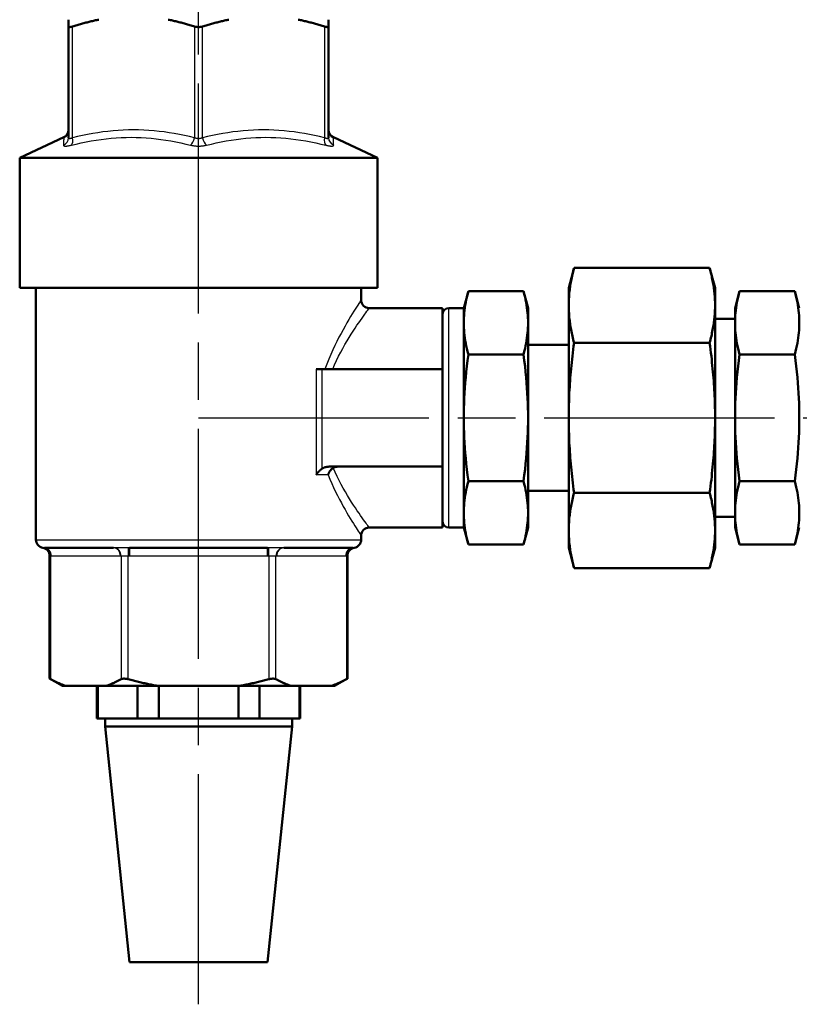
# Model space of a CAD drawing. Header units: millimetres. Extents: x 124 to 897, y 238 to 1239.
# Tile 4 of 10: x 208 to 304, y 845 to 967. Entities that reach past the tile are written whole.
import ezdxf

# ---------------------------------------------------------------- set-up
doc = ezdxf.new("R2010")
doc.units = ezdxf.units.MM
doc.header["$LTSCALE"] = 5
doc.linetypes.add('CHAIN', pattern=[0.3543, 0.2362, -0.0295, 0.0591, -0.0295])
for name, color, linetype, lineweight in [('Mittellinie(DIN)', 4, 'CHAIN', 25), ('Sichtbare Kanten(DIN)', 7, 'Continuous', 50), ('Sichtbare tangentiale Kanten(DIN)', 3, 'Continuous', 25)]:
    doc.layers.add(name, color=color, linetype=linetype, lineweight=lineweight)

msp = doc.modelspace()

# ---------------------------------------------------------------- linework, layer by layer
at = {"layer": 'Mittellinie(DIN)', "linetype": 'CHAIN', "ltscale": 23.990969}
for p, q in [((230.01, 845.36), (230.01, 1024.61)), ((230.02, 917.53), (321.98, 917.53))]:
    msp.add_line(p, q, dxfattribs=at)
at = {"layer": 'Sichtbare Kanten(DIN)'}
for p, q in [((214.01, 965.69), (214.01, 966.53)), ((246.01, 966.53), (246.01, 965.69)), ((214.01, 965.69), (214.01, 951.99)), ((246.01, 951.99), (246.01, 965.69)), ((213.43, 952.06), (208.01, 949.53)), ((246.59, 952.06), (252.01, 949.53)), ((208.01, 949.53), (252.01, 949.53)), ((208.01, 933.53), (208.01, 949.53)), ((252.01, 933.53), (252.01, 949.53)), ((275.55, 933.53), (276.21, 936)), ((276.21, 936), (292.88, 936)), ((293.55, 933.53), (292.88, 936)), ((208.01, 933.53), (252.01, 933.53)), ((210.01, 902.53), (210.01, 933.53)), ((250.01, 932.03), (250.01, 933.53)), ((262.64, 931.03), (263.2, 933.12)), ((263.2, 933.12), (269.99, 933.12)), ((270.55, 931.03), (269.99, 933.12)), ((275.55, 933.53), (275.55, 931.47)), ((293.55, 933.53), (293.55, 931.47)), ((296, 931.03), (296.56, 933.12)), ((303.35, 933.12), (296.56, 933.12)), ((303.91, 931.03), (303.35, 933.12)), ((251.01, 931.03), (260.01, 931.03)), ((260.01, 931.03), (260.01, 923.53)), ((262.64, 931.03), (260.81, 931.03)), ((262.64, 904.03), (262.64, 931.03)), ((270.55, 904.03), (270.55, 931.03)), ((275.55, 931.3), (275.55, 931.47)), ((275.55, 931.3), (275.55, 917.7)), ((293.55, 931.47), (293.55, 931.3)), ((293.55, 931.3), (293.55, 917.7)), ((296, 931.03), (296, 904.03)), ((293.55, 929.72), (296, 929.72)), ((270.55, 926.53), (275.55, 926.53)), ((276.21, 926.77), (292.88, 926.77)), ((263.2, 925.32), (269.99, 925.32)), ((303.35, 925.32), (296.56, 925.32)), ((245.2, 923.53), (244.48, 923.53)), ((245.2, 923.53), (260.01, 923.53)), ((260.01, 911.53), (260.01, 923.53)), ((275.55, 917.35), (275.55, 917.7)), ((275.55, 917.35), (275.55, 903.76)), ((293.55, 917.7), (293.55, 917.35)), ((293.55, 917.35), (293.55, 903.76)), ((246.09, 911.53), (260.01, 911.53)), ((260.01, 911.53), (260.01, 904.03)), ((263.2, 909.73), (269.99, 909.73)), ((303.35, 909.73), (296.56, 909.73)), ((270.55, 908.53), (275.55, 908.53)), ((276.21, 908.29), (292.88, 908.29)), ((293.55, 905.34), (296, 905.34)), ((251.01, 904.03), (260.01, 904.03)), ((262.64, 904.03), (260.81, 904.03)), ((262.64, 904.03), (263.2, 901.94)), ((270.55, 904.03), (269.99, 901.94)), ((296, 904.03), (296.56, 901.94)), ((303.91, 904.03), (303.35, 901.94)), ((250.01, 902.53), (250.01, 903.03)), ((275.55, 903.58), (275.55, 903.76)), ((275.55, 903.58), (275.55, 901.53)), ((293.55, 903.76), (293.55, 903.58)), ((293.55, 903.58), (293.55, 901.53)), ((219.53, 901.53), (211.04, 901.53)), ((238.49, 901.53), (221.52, 901.53)), ((248.97, 901.53), (240.49, 901.53)), ((263.2, 901.94), (269.99, 901.94)), ((275.55, 901.53), (276.21, 899.05)), ((293.55, 901.53), (292.88, 899.05)), ((303.35, 901.94), (296.56, 901.94)), ((211.69, 885.44), (211.69, 900.55)), ((248.33, 885.44), (248.33, 900.55)), ((276.21, 899.05), (292.88, 899.05)), ((213.27, 884.53), (211.69, 885.44)), ((246.75, 884.53), (248.33, 885.44)), ((213.27, 884.53), (213.69, 884.53)), ((218.62, 884.53), (213.69, 884.53)), ((217.51, 884.53), (217.51, 880.53)), ((217.6, 884.53), (217.6, 880.53)), ((218.62, 884.53), (225.08, 884.53)), ((222.5, 880.53), (222.5, 884.53)), ((234.94, 884.53), (225.08, 884.53)), ((225.11, 884.53), (225.11, 880.53)), ((234.91, 880.53), (234.91, 884.53)), ((234.94, 884.53), (241.4, 884.53)), ((237.52, 884.53), (237.52, 880.53)), ((246.33, 884.53), (241.4, 884.53)), ((242.42, 880.53), (242.42, 884.53)), ((242.51, 884.53), (242.51, 880.53)), ((246.33, 884.53), (246.75, 884.53)), ((217.51, 880.53), (217.6, 880.53)), ((217.6, 880.53), (220.05, 880.53)), ((218.51, 879.53), (218.51, 880.53)), ((220.05, 880.53), (222.5, 880.53)), ((222.5, 880.53), (225.11, 880.53)), ((225.11, 880.53), (230.01, 880.53)), ((230.01, 880.53), (234.91, 880.53)), ((234.91, 880.53), (237.52, 880.53)), ((237.52, 880.53), (239.97, 880.53)), ((239.97, 880.53), (242.42, 880.53)), ((241.51, 879.53), (241.51, 880.53)), ((242.42, 880.53), (242.51, 880.53)), ((241.51, 879.53), (218.51, 879.53)), ((221.51, 850.53), (218.51, 879.53)), ((238.51, 850.53), (241.51, 879.53)), ((238.51, 850.53), (221.51, 850.53))]:
    msp.add_line(p, q, dxfattribs=at)
at = {"layer": 'Sichtbare Kanten(DIN)', "flags": 128}
for points in [[(217.74, 966.53), (217.61, 966.5), (217.48, 966.48), (217.35, 966.45), (217.21, 966.42), (217.08, 966.39), (216.95, 966.36), (216.82, 966.33), (216.69, 966.3), (216.56, 966.27), (216.42, 966.24), (216.29, 966.2), (216.16, 966.17), (216.02, 966.13), (215.89, 966.1), (215.75, 966.06), (215.61, 966.02), (215.48, 965.98), (215.34, 965.94), (215.2, 965.9), (215.07, 965.86), (214.93, 965.82), (214.79, 965.78), (214.65, 965.74), (214.51, 965.69)], [(229.51, 965.69), (229.37, 965.74), (229.23, 965.78), (229.09, 965.82), (228.95, 965.86), (228.81, 965.9), (228.67, 965.94), (228.54, 965.98), (228.4, 966.02), (228.27, 966.06), (228.13, 966.1), (228, 966.13), (227.86, 966.17), (227.73, 966.2), (227.59, 966.24), (227.46, 966.27), (227.33, 966.3), (227.2, 966.33), (227.06, 966.36), (226.93, 966.39), (226.8, 966.42), (226.67, 966.45), (226.54, 966.48), (226.41, 966.5), (226.28, 966.53)], [(233.74, 966.53), (233.61, 966.5), (233.48, 966.48), (233.35, 966.45), (233.21, 966.42), (233.08, 966.39), (232.95, 966.36), (232.82, 966.33), (232.69, 966.3), (232.56, 966.27), (232.42, 966.24), (232.29, 966.2), (232.16, 966.17), (232.02, 966.13), (231.89, 966.1), (231.75, 966.06), (231.61, 966.02), (231.48, 965.98), (231.34, 965.94), (231.2, 965.9), (231.07, 965.86), (230.93, 965.82), (230.79, 965.78), (230.65, 965.74), (230.51, 965.69)], [(245.51, 965.69), (245.37, 965.74), (245.23, 965.78), (245.09, 965.82), (244.95, 965.86), (244.81, 965.9), (244.67, 965.94), (244.54, 965.98), (244.4, 966.02), (244.27, 966.06), (244.13, 966.1), (244, 966.13), (243.86, 966.17), (243.73, 966.2), (243.59, 966.24), (243.46, 966.27), (243.33, 966.3), (243.2, 966.33), (243.06, 966.36), (242.93, 966.39), (242.8, 966.42), (242.67, 966.45), (242.54, 966.48), (242.41, 966.5), (242.28, 966.53)], [(214.51, 965.69), (214.47, 965.68), (214.43, 965.67), (214.4, 965.66), (214.37, 965.65), (214.33, 965.64), (214.3, 965.64), (214.27, 965.63), (214.24, 965.63), (214.21, 965.62), (214.19, 965.62), (214.16, 965.62), (214.14, 965.62), (214.12, 965.62), (214.1, 965.62), (214.09, 965.62), (214.07, 965.63), (214.06, 965.63), (214.04, 965.64), (214.03, 965.64), (214.02, 965.65), (214.02, 965.66), (214.01, 965.67), (214.01, 965.68), (214.01, 965.69)], [(230.51, 965.69), (230.47, 965.68), (230.43, 965.67), (230.39, 965.66), (230.35, 965.65), (230.31, 965.64), (230.27, 965.64), (230.22, 965.63), (230.18, 965.63), (230.14, 965.62), (230.09, 965.62), (230.05, 965.62), (230.01, 965.62), (229.97, 965.62), (229.92, 965.62), (229.88, 965.62), (229.84, 965.63), (229.79, 965.63), (229.75, 965.64), (229.71, 965.64), (229.67, 965.65), (229.63, 965.66), (229.59, 965.67), (229.55, 965.68), (229.51, 965.69)], [(246.01, 965.69), (246.01, 965.68), (246, 965.67), (246, 965.66), (245.99, 965.65), (245.98, 965.64), (245.97, 965.64), (245.96, 965.63), (245.95, 965.63), (245.93, 965.62), (245.91, 965.62), (245.89, 965.62), (245.87, 965.62), (245.85, 965.62), (245.83, 965.62), (245.8, 965.62), (245.77, 965.63), (245.75, 965.63), (245.72, 965.64), (245.68, 965.64), (245.65, 965.65), (245.62, 965.66), (245.58, 965.67), (245.55, 965.68), (245.51, 965.69)], [(275.55, 931.47), (275.55, 931.65), (275.55, 931.84), (275.56, 932.02), (275.57, 932.2), (275.58, 932.38), (275.59, 932.56), (275.61, 932.74), (275.62, 932.93), (275.64, 933.11), (275.67, 933.29), (275.69, 933.48), (275.72, 933.66), (275.74, 933.85), (275.77, 934.03), (275.81, 934.22), (275.84, 934.41), (275.88, 934.6), (275.92, 934.8), (275.96, 934.99), (276.01, 935.19), (276.05, 935.39), (276.1, 935.59), (276.15, 935.8), (276.21, 936)], [(292.88, 936), (292.94, 935.8), (292.99, 935.59), (293.04, 935.39), (293.09, 935.19), (293.13, 934.99), (293.17, 934.8), (293.21, 934.6), (293.25, 934.41), (293.28, 934.22), (293.32, 934.03), (293.35, 933.85), (293.38, 933.66), (293.4, 933.48), (293.43, 933.29), (293.45, 933.11), (293.47, 932.93), (293.48, 932.74), (293.5, 932.56), (293.51, 932.38), (293.52, 932.2), (293.53, 932.02), (293.54, 931.84), (293.54, 931.65), (293.55, 931.47)], [(263.2, 925.32), (263.1, 925.69), (263.02, 926.05), (262.94, 926.39), (262.88, 926.73), (262.82, 927.06), (262.77, 927.38), (262.73, 927.69), (262.7, 928), (262.67, 928.31), (262.65, 928.62), (262.64, 928.92), (262.64, 929.22), (262.64, 929.52), (262.65, 929.82), (262.67, 930.13), (262.7, 930.44), (262.73, 930.75), (262.77, 931.06), (262.82, 931.38), (262.88, 931.71), (262.94, 932.05), (263.02, 932.39), (263.1, 932.75), (263.2, 933.12)], [(269.99, 933.12), (270.08, 932.75), (270.17, 932.39), (270.24, 932.05), (270.31, 931.71), (270.36, 931.38), (270.41, 931.06), (270.45, 930.75), (270.49, 930.44), (270.51, 930.13), (270.53, 929.82), (270.54, 929.52), (270.55, 929.22), (270.54, 928.92), (270.53, 928.62), (270.51, 928.31), (270.49, 928), (270.45, 927.69), (270.41, 927.38), (270.36, 927.06), (270.31, 926.73), (270.24, 926.39), (270.17, 926.05), (270.08, 925.69), (269.99, 925.32)], [(296.56, 925.32), (296.47, 925.69), (296.38, 926.05), (296.3, 926.39), (296.24, 926.73), (296.18, 927.06), (296.13, 927.38), (296.09, 927.69), (296.06, 928), (296.03, 928.31), (296.01, 928.62), (296, 928.92), (296, 929.22), (296, 929.52), (296.01, 929.82), (296.03, 930.13), (296.06, 930.44), (296.09, 930.75), (296.13, 931.06), (296.18, 931.38), (296.24, 931.71), (296.3, 932.05), (296.38, 932.39), (296.47, 932.75), (296.56, 933.12)], [(303.35, 933.12), (303.44, 932.75), (303.53, 932.39), (303.6, 932.05), (303.67, 931.71), (303.73, 931.38), (303.78, 931.06), (303.82, 930.75), (303.85, 930.44), (303.88, 930.13), (303.89, 929.82), (303.91, 929.52), (303.91, 929.22), (303.91, 928.92), (303.89, 928.62), (303.88, 928.31), (303.85, 928), (303.82, 927.69), (303.78, 927.38), (303.73, 927.06), (303.67, 926.73), (303.6, 926.39), (303.53, 926.05), (303.44, 925.69), (303.35, 925.32)], [(276.21, 926.77), (276.15, 926.97), (276.1, 927.18), (276.05, 927.38), (276.01, 927.58), (275.96, 927.78), (275.92, 927.97), (275.88, 928.17), (275.84, 928.36), (275.81, 928.55), (275.77, 928.74), (275.74, 928.92), (275.72, 929.11), (275.69, 929.29), (275.67, 929.48), (275.64, 929.66), (275.62, 929.84), (275.61, 930.03), (275.59, 930.21), (275.58, 930.39), (275.57, 930.57), (275.56, 930.75), (275.55, 930.93), (275.55, 931.12), (275.55, 931.3)], [(293.55, 931.3), (293.54, 931.12), (293.54, 930.93), (293.53, 930.75), (293.52, 930.57), (293.51, 930.39), (293.5, 930.21), (293.48, 930.03), (293.47, 929.84), (293.45, 929.66), (293.43, 929.48), (293.4, 929.29), (293.38, 929.11), (293.35, 928.92), (293.32, 928.74), (293.28, 928.55), (293.25, 928.36), (293.21, 928.17), (293.17, 927.97), (293.13, 927.78), (293.09, 927.58), (293.04, 927.38), (292.99, 927.18), (292.94, 926.97), (292.88, 926.77)], [(275.55, 917.7), (275.55, 918.07), (275.55, 918.43), (275.56, 918.79), (275.57, 919.16), (275.58, 919.52), (275.59, 919.88), (275.61, 920.25), (275.62, 920.61), (275.64, 920.98), (275.67, 921.34), (275.69, 921.71), (275.72, 922.08), (275.74, 922.45), (275.77, 922.83), (275.81, 923.2), (275.84, 923.58), (275.88, 923.97), (275.92, 924.35), (275.96, 924.74), (276.01, 925.14), (276.05, 925.54), (276.1, 925.94), (276.15, 926.35), (276.21, 926.77)], [(292.88, 926.77), (292.94, 926.35), (292.99, 925.94), (293.04, 925.54), (293.09, 925.14), (293.13, 924.74), (293.17, 924.35), (293.21, 923.97), (293.25, 923.58), (293.28, 923.2), (293.32, 922.83), (293.35, 922.45), (293.38, 922.08), (293.4, 921.71), (293.43, 921.34), (293.45, 920.98), (293.47, 920.61), (293.48, 920.25), (293.5, 919.88), (293.51, 919.52), (293.52, 919.16), (293.53, 918.79), (293.54, 918.43), (293.54, 918.07), (293.55, 917.7)], [(263.2, 909.73), (263.1, 910.47), (263.02, 911.18), (262.94, 911.87), (262.88, 912.55), (262.82, 913.2), (262.77, 913.85), (262.73, 914.48), (262.7, 915.1), (262.67, 915.71), (262.65, 916.32), (262.64, 916.93), (262.64, 917.53), (262.64, 918.13), (262.65, 918.74), (262.67, 919.35), (262.7, 919.96), (262.73, 920.58), (262.77, 921.21), (262.82, 921.85), (262.88, 922.51), (262.94, 923.18), (263.02, 923.87), (263.1, 924.59), (263.2, 925.32)], [(269.99, 925.32), (270.08, 924.59), (270.17, 923.87), (270.24, 923.18), (270.31, 922.51), (270.36, 921.85), (270.41, 921.21), (270.45, 920.58), (270.49, 919.96), (270.51, 919.35), (270.53, 918.74), (270.54, 918.13), (270.55, 917.53), (270.54, 916.93), (270.53, 916.32), (270.51, 915.71), (270.49, 915.1), (270.45, 914.48), (270.41, 913.85), (270.36, 913.2), (270.31, 912.55), (270.24, 911.87), (270.17, 911.18), (270.08, 910.47), (269.99, 909.73)], [(296.56, 909.73), (296.47, 910.47), (296.38, 911.18), (296.3, 911.87), (296.24, 912.55), (296.18, 913.2), (296.13, 913.85), (296.09, 914.48), (296.06, 915.1), (296.03, 915.71), (296.01, 916.32), (296, 916.93), (296, 917.53), (296, 918.13), (296.01, 918.74), (296.03, 919.35), (296.06, 919.96), (296.09, 920.58), (296.13, 921.21), (296.18, 921.85), (296.24, 922.51), (296.3, 923.18), (296.38, 923.87), (296.47, 924.59), (296.56, 925.32)], [(303.35, 925.32), (303.44, 924.59), (303.53, 923.87), (303.6, 923.18), (303.67, 922.51), (303.73, 921.85), (303.78, 921.21), (303.82, 920.58), (303.85, 919.96), (303.88, 919.35), (303.89, 918.74), (303.91, 918.13), (303.91, 917.53), (303.91, 916.93), (303.89, 916.32), (303.88, 915.71), (303.85, 915.1), (303.82, 914.48), (303.78, 913.85), (303.73, 913.2), (303.67, 912.55), (303.6, 911.87), (303.53, 911.18), (303.44, 910.47), (303.35, 909.73)], [(276.21, 908.29), (276.15, 908.71), (276.1, 909.11), (276.05, 909.52), (276.01, 909.92), (275.96, 910.31), (275.92, 910.7), (275.88, 911.09), (275.84, 911.47), (275.81, 911.85), (275.77, 912.23), (275.74, 912.61), (275.72, 912.98), (275.69, 913.35), (275.67, 913.72), (275.64, 914.08), (275.62, 914.45), (275.61, 914.81), (275.59, 915.17), (275.58, 915.54), (275.57, 915.9), (275.56, 916.26), (275.55, 916.63), (275.55, 916.99), (275.55, 917.35)], [(293.55, 917.35), (293.54, 916.99), (293.54, 916.63), (293.53, 916.26), (293.52, 915.9), (293.51, 915.54), (293.5, 915.17), (293.48, 914.81), (293.47, 914.45), (293.45, 914.08), (293.43, 913.72), (293.4, 913.35), (293.38, 912.98), (293.35, 912.61), (293.32, 912.23), (293.28, 911.85), (293.25, 911.47), (293.21, 911.09), (293.17, 910.7), (293.13, 910.31), (293.09, 909.92), (293.04, 909.52), (292.99, 909.11), (292.94, 908.71), (292.88, 908.29)], [(244.48, 910.53), (244.5, 910.56), (244.52, 910.59), (244.54, 910.63), (244.57, 910.66), (244.59, 910.69), (244.62, 910.72), (244.65, 910.76), (244.67, 910.79), (244.7, 910.82), (244.73, 910.85), (244.76, 910.88), (244.79, 910.92), (244.82, 910.95), (244.85, 910.98), (244.88, 911.01), (244.92, 911.04), (244.95, 911.07), (244.98, 911.1), (245.02, 911.13), (245.05, 911.16), (245.09, 911.18), (245.13, 911.21), (245.16, 911.24), (245.2, 911.26)], [(246.09, 911.53), (246.06, 911.53), (246.02, 911.53), (245.98, 911.52), (245.94, 911.52), (245.9, 911.52), (245.86, 911.51), (245.82, 911.51), (245.78, 911.5), (245.74, 911.49), (245.7, 911.48), (245.66, 911.47), (245.62, 911.46), (245.59, 911.45), (245.55, 911.44), (245.52, 911.43), (245.48, 911.41), (245.45, 911.4), (245.41, 911.38), (245.37, 911.36), (245.34, 911.35), (245.3, 911.33), (245.27, 911.31), (245.23, 911.29), (245.2, 911.26)], [(246.57, 911.37), (246.54, 911.35), (246.5, 911.32), (246.47, 911.3), (246.43, 911.27), (246.4, 911.24), (246.36, 911.21), (246.33, 911.18), (246.3, 911.14), (246.27, 911.11), (246.24, 911.07), (246.21, 911.04), (246.18, 911), (246.15, 910.96), (246.13, 910.93), (246.1, 910.89), (246.08, 910.85), (246.06, 910.81), (246.04, 910.77), (246.02, 910.73), (246, 910.69), (245.98, 910.65), (245.97, 910.61), (245.95, 910.57), (245.94, 910.53)], [(247.18, 911.53), (247.15, 911.53), (247.12, 911.53), (247.09, 911.53), (247.07, 911.52), (247.04, 911.52), (247.01, 911.52), (246.99, 911.52), (246.96, 911.51), (246.93, 911.51), (246.91, 911.5), (246.88, 911.5), (246.86, 911.49), (246.83, 911.48), (246.81, 911.48), (246.78, 911.47), (246.76, 911.46), (246.74, 911.45), (246.71, 911.44), (246.69, 911.43), (246.66, 911.42), (246.64, 911.41), (246.62, 911.4), (246.6, 911.39), (246.57, 911.37)], [(263.2, 901.94), (263.1, 902.31), (263.02, 902.66), (262.94, 903.01), (262.88, 903.35), (262.82, 903.67), (262.77, 904), (262.73, 904.31), (262.7, 904.62), (262.67, 904.93), (262.65, 905.23), (262.64, 905.54), (262.64, 905.84), (262.64, 906.14), (262.65, 906.44), (262.67, 906.75), (262.7, 907.05), (262.73, 907.36), (262.77, 907.68), (262.82, 908), (262.88, 908.33), (262.94, 908.66), (263.02, 909.01), (263.1, 909.37), (263.2, 909.73)], [(269.99, 909.73), (270.08, 909.37), (270.17, 909.01), (270.24, 908.66), (270.31, 908.33), (270.36, 908), (270.41, 907.68), (270.45, 907.36), (270.49, 907.05), (270.51, 906.75), (270.53, 906.44), (270.54, 906.14), (270.55, 905.84), (270.54, 905.54), (270.53, 905.23), (270.51, 904.93), (270.49, 904.62), (270.45, 904.31), (270.41, 904), (270.36, 903.67), (270.31, 903.35), (270.24, 903.01), (270.17, 902.66), (270.08, 902.31), (269.99, 901.94)], [(296.56, 901.94), (296.47, 902.31), (296.38, 902.66), (296.3, 903.01), (296.24, 903.35), (296.18, 903.67), (296.13, 904), (296.09, 904.31), (296.06, 904.62), (296.03, 904.93), (296.01, 905.23), (296, 905.54), (296, 905.84), (296, 906.14), (296.01, 906.44), (296.03, 906.75), (296.06, 907.05), (296.09, 907.36), (296.13, 907.68), (296.18, 908), (296.24, 908.33), (296.3, 908.66), (296.38, 909.01), (296.47, 909.37), (296.56, 909.73)], [(303.35, 909.73), (303.44, 909.37), (303.53, 909.01), (303.6, 908.66), (303.67, 908.33), (303.73, 908), (303.78, 907.68), (303.82, 907.36), (303.85, 907.05), (303.88, 906.75), (303.89, 906.44), (303.91, 906.14), (303.91, 905.84), (303.91, 905.54), (303.89, 905.23), (303.88, 904.93), (303.85, 904.62), (303.82, 904.31), (303.78, 904), (303.73, 903.67), (303.67, 903.35), (303.6, 903.01), (303.53, 902.66), (303.44, 902.31), (303.35, 901.94)], [(275.55, 903.76), (275.55, 903.94), (275.55, 904.12), (275.56, 904.3), (275.57, 904.49), (275.58, 904.67), (275.59, 904.85), (275.61, 905.03), (275.62, 905.21), (275.64, 905.4), (275.67, 905.58), (275.69, 905.76), (275.72, 905.95), (275.74, 906.13), (275.77, 906.32), (275.81, 906.51), (275.84, 906.7), (275.88, 906.89), (275.92, 907.08), (275.96, 907.28), (276.01, 907.48), (276.05, 907.68), (276.1, 907.88), (276.15, 908.08), (276.21, 908.29)], [(292.88, 908.29), (292.94, 908.08), (292.99, 907.88), (293.04, 907.68), (293.09, 907.48), (293.13, 907.28), (293.17, 907.08), (293.21, 906.89), (293.25, 906.7), (293.28, 906.51), (293.32, 906.32), (293.35, 906.13), (293.38, 905.95), (293.4, 905.76), (293.43, 905.58), (293.45, 905.4), (293.47, 905.21), (293.48, 905.03), (293.5, 904.85), (293.51, 904.67), (293.52, 904.49), (293.53, 904.3), (293.54, 904.12), (293.54, 903.94), (293.55, 903.76)], [(276.21, 899.05), (276.15, 899.26), (276.1, 899.47), (276.05, 899.67), (276.01, 899.87), (275.96, 900.06), (275.92, 900.26), (275.88, 900.45), (275.84, 900.64), (275.81, 900.83), (275.77, 901.02), (275.74, 901.21), (275.72, 901.4), (275.69, 901.58), (275.67, 901.77), (275.64, 901.95), (275.62, 902.13), (275.61, 902.31), (275.59, 902.5), (275.58, 902.68), (275.57, 902.86), (275.56, 903.04), (275.55, 903.22), (275.55, 903.4), (275.55, 903.58)], [(293.55, 903.58), (293.54, 903.4), (293.54, 903.22), (293.53, 903.04), (293.52, 902.86), (293.51, 902.68), (293.5, 902.5), (293.48, 902.31), (293.47, 902.13), (293.45, 901.95), (293.43, 901.77), (293.4, 901.58), (293.38, 901.4), (293.35, 901.21), (293.32, 901.02), (293.28, 900.83), (293.25, 900.64), (293.21, 900.45), (293.17, 900.26), (293.13, 900.06), (293.09, 899.87), (293.04, 899.67), (292.99, 899.47), (292.94, 899.26), (292.88, 899.05)], [(211.69, 885.44), (211.69, 885.44), (211.69, 885.44), (211.69, 885.44), (211.69, 885.44), (211.69, 885.44), (211.7, 885.43), (211.7, 885.43), (211.7, 885.43), (211.71, 885.43), (211.71, 885.43), (211.72, 885.42), (211.72, 885.42), (211.73, 885.42), (211.73, 885.41), (211.74, 885.41), (211.75, 885.41), (211.76, 885.4), (211.76, 885.4), (211.77, 885.39), (211.78, 885.39), (211.79, 885.38), (211.8, 885.38), (211.81, 885.37), (211.82, 885.37)], [(211.82, 885.37), (211.9, 885.32), (211.98, 885.28), (212.06, 885.24), (212.14, 885.19), (212.22, 885.15), (212.3, 885.11), (212.38, 885.07), (212.46, 885.04), (212.54, 885), (212.62, 884.96), (212.7, 884.93), (212.77, 884.89), (212.85, 884.86), (212.93, 884.82), (213, 884.79), (213.08, 884.76), (213.16, 884.73), (213.23, 884.7), (213.31, 884.67), (213.38, 884.64), (213.46, 884.61), (213.54, 884.58), (213.61, 884.55), (213.69, 884.53)], [(218.62, 884.53), (218.69, 884.55), (218.77, 884.58), (218.84, 884.61), (218.92, 884.64), (219, 884.67), (219.07, 884.7), (219.15, 884.73), (219.22, 884.76), (219.3, 884.79), (219.38, 884.82), (219.45, 884.86), (219.53, 884.89), (219.61, 884.93), (219.69, 884.96), (219.76, 885), (219.84, 885.04), (219.92, 885.07), (220, 885.11), (220.08, 885.15), (220.16, 885.19), (220.24, 885.24), (220.32, 885.28), (220.4, 885.32), (220.48, 885.37)], [(220.48, 885.37), (220.5, 885.38), (220.53, 885.39), (220.55, 885.4), (220.58, 885.41), (220.61, 885.41), (220.64, 885.42), (220.67, 885.43), (220.71, 885.43), (220.74, 885.43), (220.78, 885.44), (220.81, 885.44), (220.85, 885.44), (220.89, 885.44), (220.92, 885.44), (220.96, 885.43), (221, 885.43), (221.05, 885.43), (221.09, 885.42), (221.13, 885.41), (221.17, 885.41), (221.22, 885.4), (221.26, 885.39), (221.3, 885.38), (221.35, 885.37)], [(221.35, 885.37), (221.51, 885.32), (221.67, 885.28), (221.83, 885.24), (221.99, 885.19), (222.15, 885.15), (222.31, 885.11), (222.47, 885.07), (222.63, 885.04), (222.78, 885), (222.94, 884.96), (223.09, 884.93), (223.25, 884.89), (223.4, 884.86), (223.56, 884.82), (223.71, 884.79), (223.87, 884.76), (224.02, 884.73), (224.17, 884.7), (224.32, 884.67), (224.47, 884.64), (224.62, 884.61), (224.78, 884.58), (224.93, 884.55), (225.08, 884.53)], [(234.94, 884.53), (235.09, 884.55), (235.24, 884.58), (235.39, 884.61), (235.54, 884.64), (235.69, 884.67), (235.85, 884.7), (236, 884.73), (236.15, 884.76), (236.3, 884.79), (236.46, 884.82), (236.61, 884.86), (236.77, 884.89), (236.92, 884.93), (237.08, 884.96), (237.23, 885), (237.39, 885.04), (237.55, 885.07), (237.71, 885.11), (237.86, 885.15), (238.02, 885.19), (238.18, 885.24), (238.34, 885.28), (238.51, 885.32), (238.67, 885.37)], [(238.67, 885.37), (238.71, 885.38), (238.76, 885.39), (238.8, 885.4), (238.84, 885.41), (238.89, 885.41), (238.93, 885.42), (238.97, 885.43), (239.01, 885.43), (239.05, 885.43), (239.09, 885.44), (239.13, 885.44), (239.17, 885.44), (239.21, 885.44), (239.24, 885.44), (239.28, 885.43), (239.31, 885.43), (239.34, 885.43), (239.37, 885.42), (239.41, 885.41), (239.43, 885.41), (239.46, 885.4), (239.49, 885.39), (239.51, 885.38), (239.53, 885.37)], [(239.53, 885.37), (239.62, 885.32), (239.7, 885.28), (239.78, 885.24), (239.86, 885.19), (239.94, 885.15), (240.02, 885.11), (240.09, 885.07), (240.17, 885.04), (240.25, 885), (240.33, 884.96), (240.41, 884.93), (240.49, 884.89), (240.56, 884.86), (240.64, 884.82), (240.72, 884.79), (240.79, 884.76), (240.87, 884.73), (240.95, 884.7), (241.02, 884.67), (241.1, 884.64), (241.17, 884.61), (241.25, 884.58), (241.32, 884.55), (241.4, 884.53)], [(246.33, 884.53), (246.41, 884.55), (246.48, 884.58), (246.56, 884.61), (246.63, 884.64), (246.71, 884.67), (246.78, 884.7), (246.86, 884.73), (246.94, 884.76), (247.01, 884.79), (247.09, 884.82), (247.17, 884.86), (247.24, 884.89), (247.32, 884.93), (247.4, 884.96), (247.48, 885), (247.56, 885.04), (247.63, 885.07), (247.71, 885.11), (247.79, 885.15), (247.87, 885.19), (247.95, 885.24), (248.03, 885.28), (248.11, 885.32), (248.19, 885.37)], [(248.19, 885.37), (248.21, 885.37), (248.22, 885.38), (248.23, 885.38), (248.23, 885.39), (248.24, 885.39), (248.25, 885.4), (248.26, 885.4), (248.27, 885.41), (248.28, 885.41), (248.28, 885.41), (248.29, 885.42), (248.29, 885.42), (248.3, 885.42), (248.3, 885.43), (248.31, 885.43), (248.31, 885.43), (248.32, 885.43), (248.32, 885.43), (248.32, 885.44), (248.32, 885.44), (248.33, 885.44), (248.33, 885.44), (248.33, 885.44), (248.33, 885.44)]]:
    msp.add_lwpolyline(points, dxfattribs=at)
at = {"layer": 'Sichtbare Kanten(DIN)'}
for centre, radius, start, end in [((213.01, 952.96), 1, 295, 0), ((247.01, 952.96), 1, 180, 245), ((251.01, 932.03), 1, 180, 270), ((260.81, 930.22), 0.81, 90, 172), ((251.01, 903.03), 1, 90, 180), ((260.81, 904.84), 0.81, 188, 270), ((211.01, 902.53), 1, 180, 260.7784), ((210.69, 900.55), 1, 0, 80.7784), ((249.33, 900.55), 1, 99.2216, 180), ((249.01, 902.53), 1, 279.2216, 0)]:
    msp.add_arc(centre, radius, start, end, dxfattribs=at)
at = {"layer": 'Sichtbare tangentiale Kanten(DIN)'}
for p, q in [((214.51, 951.99), (214.51, 965.69)), ((229.51, 965.69), (229.51, 951.99)), ((230.51, 951.99), (230.51, 965.69)), ((245.51, 965.69), (245.51, 951.99)), ((260.81, 904.03), (260.81, 931.03)), ((244.48, 923.53), (244.48, 910.53)), ((245.2, 911.26), (245.2, 923.53)), ((245.94, 910.53), (244.48, 910.53)), ((210.01, 902.53), (250.01, 902.53)), ((221.37, 901.53), (221.35, 900.53)), ((221.52, 901.53), (221.52, 900.53)), ((238.49, 900.53), (238.49, 901.53)), ((238.67, 900.53), (238.65, 901.53)), ((211.82, 885.37), (211.82, 900.53)), ((211.91, 900.53), (220.39, 900.53)), ((220.48, 900.53), (220.48, 885.37)), ((221.35, 885.37), (221.35, 900.53)), ((221.52, 900.53), (238.49, 900.53)), ((238.67, 900.53), (238.67, 885.37)), ((239.53, 885.37), (239.53, 900.53)), ((239.62, 900.53), (248.11, 900.53)), ((248.19, 900.53), (248.19, 885.37))]:
    msp.add_line(p, q, dxfattribs=at)
at = {"layer": 'Sichtbare tangentiale Kanten(DIN)', "flags": 128}
for points in [[(229.51, 951.99), (228.89, 952.14), (228.27, 952.28), (227.65, 952.4), (227.03, 952.52), (226.41, 952.62), (225.78, 952.71), (225.15, 952.78), (224.53, 952.85), (223.9, 952.9), (223.27, 952.93), (222.64, 952.96), (222.01, 952.96), (221.38, 952.96), (220.75, 952.93), (220.12, 952.9), (219.49, 952.85), (218.86, 952.78), (218.24, 952.71), (217.61, 952.62), (216.99, 952.51), (216.36, 952.4), (215.74, 952.28), (215.13, 952.14), (214.51, 951.99)], [(245.51, 951.99), (244.89, 952.14), (244.27, 952.28), (243.65, 952.4), (243.03, 952.52), (242.41, 952.62), (241.78, 952.71), (241.15, 952.78), (240.53, 952.85), (239.9, 952.9), (239.27, 952.93), (238.64, 952.96), (238.01, 952.96), (237.38, 952.96), (236.75, 952.93), (236.12, 952.9), (235.49, 952.85), (234.86, 952.78), (234.24, 952.71), (233.61, 952.62), (232.99, 952.51), (232.36, 952.4), (231.74, 952.28), (231.13, 952.14), (230.51, 951.99)], [(213.43, 952.06), (213.43, 952.05), (213.43, 952.05), (213.43, 952.04), (213.43, 952.03), (213.43, 952.01), (213.43, 951.99), (213.43, 951.97), (213.42, 951.94), (213.42, 951.91), (213.42, 951.88), (213.42, 951.84), (213.42, 951.8), (213.42, 951.76), (213.41, 951.71), (213.41, 951.66), (213.41, 951.61), (213.41, 951.55), (213.4, 951.49), (213.4, 951.43), (213.4, 951.37), (213.39, 951.3), (213.39, 951.23), (213.39, 951.16), (213.38, 951.09)], [(214.51, 951.99), (214.47, 951.98), (214.44, 951.96), (214.4, 951.95), (214.37, 951.93), (214.33, 951.92), (214.3, 951.91), (214.27, 951.9), (214.24, 951.89), (214.22, 951.89), (214.19, 951.88), (214.17, 951.88), (214.14, 951.88), (214.12, 951.88), (214.1, 951.88), (214.08, 951.89), (214.07, 951.89), (214.05, 951.9), (214.04, 951.91), (214.03, 951.92), (214.02, 951.93), (214.02, 951.95), (214.01, 951.96), (214.01, 951.98), (214.01, 951.99)], [(214.36, 951.09), (214.97, 951.23), (215.58, 951.37), (216.19, 951.49), (216.8, 951.61), (217.42, 951.71), (218.03, 951.8), (218.65, 951.88), (219.26, 951.94), (219.87, 951.99), (220.49, 952.03), (221.1, 952.05), (221.72, 952.06), (222.33, 952.05), (222.95, 952.03), (223.56, 951.99), (224.17, 951.94), (224.78, 951.88), (225.39, 951.8), (226, 951.71), (226.61, 951.61), (227.22, 951.49), (227.82, 951.37), (228.43, 951.23), (229.03, 951.09)], [(230.51, 951.99), (230.47, 951.98), (230.43, 951.96), (230.39, 951.95), (230.35, 951.93), (230.31, 951.92), (230.27, 951.91), (230.23, 951.9), (230.18, 951.89), (230.14, 951.89), (230.1, 951.88), (230.05, 951.88), (230.01, 951.88), (229.96, 951.88), (229.92, 951.88), (229.88, 951.89), (229.83, 951.89), (229.79, 951.9), (229.75, 951.91), (229.71, 951.92), (229.66, 951.93), (229.62, 951.95), (229.58, 951.96), (229.55, 951.98), (229.51, 951.99)], [(230.99, 951.09), (231.59, 951.23), (232.19, 951.37), (232.8, 951.49), (233.41, 951.61), (234.01, 951.71), (234.62, 951.8), (235.23, 951.88), (235.84, 951.94), (236.46, 951.99), (237.07, 952.03), (237.68, 952.05), (238.3, 952.06), (238.91, 952.05), (239.53, 952.03), (240.14, 951.99), (240.76, 951.94), (241.37, 951.88), (241.98, 951.8), (242.6, 951.71), (243.21, 951.61), (243.82, 951.49), (244.43, 951.37), (245.04, 951.23), (245.65, 951.09)], [(246.01, 951.99), (246.01, 951.98), (246, 951.96), (246, 951.95), (245.99, 951.93), (245.98, 951.92), (245.97, 951.91), (245.96, 951.9), (245.95, 951.89), (245.93, 951.89), (245.91, 951.88), (245.9, 951.88), (245.87, 951.88), (245.85, 951.88), (245.83, 951.88), (245.8, 951.89), (245.77, 951.89), (245.74, 951.9), (245.71, 951.91), (245.68, 951.92), (245.65, 951.93), (245.62, 951.95), (245.58, 951.96), (245.54, 951.98), (245.51, 951.99)], [(246.63, 951.09), (246.63, 951.16), (246.63, 951.23), (246.62, 951.3), (246.62, 951.37), (246.62, 951.43), (246.61, 951.49), (246.61, 951.55), (246.61, 951.61), (246.61, 951.66), (246.6, 951.71), (246.6, 951.76), (246.6, 951.8), (246.6, 951.84), (246.59, 951.88), (246.59, 951.91), (246.59, 951.94), (246.59, 951.97), (246.59, 951.99), (246.59, 952.01), (246.59, 952.03), (246.59, 952.04), (246.59, 952.05), (246.59, 952.06), (246.59, 952.06)], [(213.38, 951.09), (213.39, 951.07), (213.39, 951.05), (213.4, 951.04), (213.41, 951.03), (213.43, 951.01), (213.45, 951), (213.47, 951), (213.5, 950.99), (213.53, 950.98), (213.56, 950.98), (213.6, 950.98), (213.64, 950.98), (213.69, 950.98), (213.73, 950.98), (213.79, 950.98), (213.84, 950.99), (213.9, 951), (213.96, 951), (214.02, 951.01), (214.08, 951.03), (214.15, 951.04), (214.22, 951.05), (214.29, 951.07), (214.36, 951.09)], [(229.03, 951.09), (229.1, 951.07), (229.18, 951.05), (229.26, 951.04), (229.34, 951.03), (229.42, 951.01), (229.5, 951), (229.58, 951), (229.67, 950.99), (229.75, 950.98), (229.84, 950.98), (229.92, 950.98), (230.01, 950.98), (230.09, 950.98), (230.18, 950.98), (230.26, 950.98), (230.35, 950.99), (230.43, 951), (230.52, 951), (230.6, 951.01), (230.68, 951.03), (230.76, 951.04), (230.84, 951.05), (230.91, 951.07), (230.99, 951.09)], [(245.65, 951.09), (245.73, 951.07), (245.8, 951.05), (245.87, 951.04), (245.93, 951.03), (246, 951.01), (246.06, 951), (246.12, 951), (246.18, 950.99), (246.23, 950.98), (246.28, 950.98), (246.33, 950.98), (246.37, 950.98), (246.42, 950.98), (246.45, 950.98), (246.49, 950.98), (246.52, 950.99), (246.55, 951), (246.57, 951), (246.59, 951.01), (246.61, 951.03), (246.62, 951.04), (246.63, 951.05), (246.63, 951.07), (246.63, 951.09)], [(250.01, 932.03), (250, 932.01), (249.96, 931.96), (249.9, 931.87), (249.82, 931.74), (249.72, 931.59), (249.59, 931.4), (249.45, 931.17), (249.29, 930.92), (249.11, 930.64), (248.92, 930.33), (248.71, 929.99), (248.49, 929.62), (248.27, 929.23), (248.03, 928.82), (247.78, 928.38), (247.54, 927.92), (247.28, 927.44), (247.03, 926.94), (246.77, 926.42), (246.52, 925.88), (246.27, 925.32), (246.02, 924.74), (245.79, 924.14), (245.56, 923.53)], [(246.51, 923.53), (246.75, 924.07), (246.99, 924.6), (247.24, 925.11), (247.5, 925.6), (247.76, 926.08), (248.02, 926.54), (248.28, 926.99), (248.54, 927.41), (248.79, 927.82), (249.03, 928.21), (249.27, 928.57), (249.5, 928.92), (249.72, 929.24), (249.92, 929.53), (250.12, 929.81), (250.29, 930.06), (250.45, 930.28), (250.6, 930.47), (250.72, 930.64), (250.82, 930.78), (250.9, 930.89), (250.96, 930.97), (251, 931.01), (251.01, 931.03)], [(251.01, 904.03), (251, 904.04), (250.96, 904.09), (250.91, 904.17), (250.83, 904.27), (250.73, 904.41), (250.61, 904.57), (250.47, 904.77), (250.31, 904.99), (250.14, 905.23), (249.95, 905.5), (249.75, 905.79), (249.54, 906.1), (249.31, 906.44), (249.08, 906.8), (248.83, 907.17), (248.58, 907.57), (248.33, 907.98), (248.07, 908.41), (247.81, 908.86), (247.56, 909.33), (247.3, 909.82), (247.05, 910.32), (246.81, 910.84), (246.57, 911.37)], [(245.94, 910.53), (246.16, 909.98), (246.39, 909.45), (246.63, 908.94), (246.86, 908.44), (247.1, 907.96), (247.34, 907.5), (247.58, 907.06), (247.81, 906.64), (248.04, 906.23), (248.26, 905.85), (248.47, 905.48), (248.68, 905.14), (248.87, 904.82), (249.05, 904.52), (249.22, 904.25), (249.38, 904), (249.52, 903.78), (249.65, 903.58), (249.76, 903.42), (249.85, 903.28), (249.92, 903.17), (249.97, 903.09), (250, 903.04), (250.01, 903.03)], [(211, 901.53), (210.98, 901.53), (210.97, 901.53), (210.96, 901.53), (210.95, 901.53), (210.94, 901.53), (210.93, 901.53), (210.92, 901.53), (210.91, 901.53), (210.91, 901.53), (210.9, 901.54), (210.89, 901.54), (210.89, 901.54), (210.88, 901.54), (210.87, 901.54), (210.87, 901.54), (210.86, 901.54), (210.86, 901.54), (210.86, 901.54), (210.85, 901.54), (210.85, 901.54), (210.85, 901.54), (210.85, 901.54), (210.85, 901.54), (210.85, 901.54)], [(211.04, 901.53), (211.04, 901.53), (211.04, 901.53), (211.04, 901.53), (211.04, 901.53), (211.03, 901.53), (211.03, 901.53), (211.03, 901.53), (211.03, 901.53), (211.03, 901.53), (211.02, 901.53), (211.02, 901.53), (211.02, 901.53), (211.02, 901.53), (211.02, 901.53), (211.01, 901.53), (211.01, 901.53), (211.01, 901.53), (211.01, 901.53), (211.01, 901.53), (211, 901.53), (211, 901.53), (211, 901.53), (211, 901.53), (211, 901.53)], [(219.64, 901.53), (219.63, 901.53), (219.63, 901.53), (219.62, 901.53), (219.62, 901.53), (219.61, 901.53), (219.61, 901.53), (219.61, 901.53), (219.6, 901.53), (219.6, 901.53), (219.59, 901.53), (219.59, 901.53), (219.58, 901.53), (219.58, 901.53), (219.57, 901.53), (219.57, 901.53), (219.56, 901.53), (219.56, 901.53), (219.56, 901.53), (219.55, 901.53), (219.55, 901.53), (219.54, 901.53), (219.54, 901.53), (219.53, 901.53), (219.53, 901.53)], [(221.37, 901.53), (221.29, 901.53), (221.21, 901.53), (221.13, 901.53), (221.05, 901.53), (220.97, 901.54), (220.89, 901.54), (220.81, 901.54), (220.73, 901.54), (220.66, 901.54), (220.58, 901.54), (220.5, 901.54), (220.43, 901.54), (220.35, 901.54), (220.28, 901.54), (220.21, 901.54), (220.14, 901.54), (220.07, 901.54), (220, 901.54), (219.94, 901.54), (219.87, 901.53), (219.81, 901.53), (219.75, 901.53), (219.69, 901.53), (219.64, 901.53)], [(221.52, 901.53), (221.52, 901.53), (221.51, 901.53), (221.5, 901.53), (221.5, 901.53), (221.49, 901.53), (221.48, 901.53), (221.48, 901.53), (221.47, 901.53), (221.46, 901.53), (221.46, 901.53), (221.45, 901.53), (221.44, 901.53), (221.44, 901.53), (221.43, 901.53), (221.42, 901.53), (221.42, 901.53), (221.41, 901.53), (221.41, 901.53), (221.4, 901.53), (221.39, 901.53), (221.39, 901.53), (221.38, 901.53), (221.37, 901.53), (221.37, 901.53)], [(238.65, 901.53), (238.64, 901.53), (238.64, 901.53), (238.63, 901.53), (238.62, 901.53), (238.62, 901.53), (238.61, 901.53), (238.6, 901.53), (238.6, 901.53), (238.59, 901.53), (238.59, 901.53), (238.58, 901.53), (238.57, 901.53), (238.57, 901.53), (238.56, 901.53), (238.55, 901.53), (238.55, 901.53), (238.54, 901.53), (238.53, 901.53), (238.53, 901.53), (238.52, 901.53), (238.51, 901.53), (238.51, 901.53), (238.5, 901.53), (238.49, 901.53)], [(240.38, 901.53), (240.32, 901.53), (240.27, 901.53), (240.21, 901.53), (240.14, 901.53), (240.08, 901.54), (240.01, 901.54), (239.95, 901.54), (239.88, 901.54), (239.81, 901.54), (239.74, 901.54), (239.66, 901.54), (239.59, 901.54), (239.51, 901.54), (239.44, 901.54), (239.36, 901.54), (239.28, 901.54), (239.2, 901.54), (239.12, 901.54), (239.04, 901.54), (238.97, 901.53), (238.89, 901.53), (238.81, 901.53), (238.73, 901.53), (238.65, 901.53)], [(240.49, 901.53), (240.48, 901.53), (240.48, 901.53), (240.47, 901.53), (240.47, 901.53), (240.47, 901.53), (240.46, 901.53), (240.46, 901.53), (240.45, 901.53), (240.45, 901.53), (240.44, 901.53), (240.44, 901.53), (240.43, 901.53), (240.43, 901.53), (240.42, 901.53), (240.42, 901.53), (240.42, 901.53), (240.41, 901.53), (240.41, 901.53), (240.4, 901.53), (240.4, 901.53), (240.39, 901.53), (240.39, 901.53), (240.38, 901.53), (240.38, 901.53)], [(249.02, 901.53), (249.02, 901.53), (249.02, 901.53), (249.02, 901.53), (249.01, 901.53), (249.01, 901.53), (249.01, 901.53), (249.01, 901.53), (249.01, 901.53), (249, 901.53), (249, 901.53), (249, 901.53), (249, 901.53), (249, 901.53), (248.99, 901.53), (248.99, 901.53), (248.99, 901.53), (248.99, 901.53), (248.99, 901.53), (248.98, 901.53), (248.98, 901.53), (248.98, 901.53), (248.98, 901.53), (248.98, 901.53), (248.97, 901.53)], [(249.17, 901.54), (249.17, 901.54), (249.17, 901.54), (249.17, 901.54), (249.16, 901.54), (249.16, 901.54), (249.16, 901.54), (249.16, 901.54), (249.15, 901.54), (249.15, 901.54), (249.14, 901.54), (249.14, 901.54), (249.13, 901.54), (249.12, 901.54), (249.12, 901.54), (249.11, 901.53), (249.1, 901.53), (249.09, 901.53), (249.08, 901.53), (249.08, 901.53), (249.07, 901.53), (249.06, 901.53), (249.04, 901.53), (249.03, 901.53), (249.02, 901.53)], [(211.69, 900.55), (211.69, 900.55), (211.69, 900.55), (211.69, 900.55), (211.69, 900.55), (211.69, 900.55), (211.7, 900.55), (211.7, 900.55), (211.7, 900.55), (211.71, 900.55), (211.71, 900.55), (211.72, 900.55), (211.72, 900.55), (211.73, 900.54), (211.73, 900.54), (211.74, 900.54), (211.75, 900.54), (211.76, 900.54), (211.76, 900.54), (211.77, 900.54), (211.78, 900.53), (211.79, 900.53), (211.8, 900.53), (211.81, 900.53), (211.82, 900.53)], [(211.82, 900.53), (211.83, 900.53), (211.83, 900.53), (211.83, 900.53), (211.84, 900.53), (211.84, 900.53), (211.84, 900.53), (211.85, 900.53), (211.85, 900.53), (211.85, 900.53), (211.86, 900.53), (211.86, 900.53), (211.87, 900.53), (211.87, 900.53), (211.87, 900.53), (211.88, 900.53), (211.88, 900.53), (211.88, 900.53), (211.89, 900.53), (211.89, 900.53), (211.89, 900.53), (211.9, 900.53), (211.9, 900.53), (211.91, 900.53), (211.91, 900.53)], [(220.39, 900.53), (220.4, 900.53), (220.4, 900.53), (220.41, 900.53), (220.41, 900.53), (220.41, 900.53), (220.42, 900.53), (220.42, 900.53), (220.42, 900.53), (220.43, 900.53), (220.43, 900.53), (220.43, 900.53), (220.44, 900.53), (220.44, 900.53), (220.45, 900.53), (220.45, 900.53), (220.45, 900.53), (220.46, 900.53), (220.46, 900.53), (220.46, 900.53), (220.47, 900.53), (220.47, 900.53), (220.47, 900.53), (220.48, 900.53), (220.48, 900.53)], [(220.48, 900.53), (220.5, 900.53), (220.53, 900.53), (220.55, 900.54), (220.58, 900.54), (220.61, 900.54), (220.64, 900.55), (220.67, 900.55), (220.7, 900.55), (220.74, 900.55), (220.77, 900.55), (220.81, 900.55), (220.85, 900.55), (220.89, 900.55), (220.93, 900.55), (220.97, 900.55), (221.01, 900.55), (221.05, 900.55), (221.09, 900.55), (221.13, 900.54), (221.17, 900.54), (221.22, 900.54), (221.26, 900.53), (221.3, 900.53), (221.35, 900.53)], [(221.35, 900.53), (221.36, 900.53), (221.36, 900.53), (221.37, 900.53), (221.38, 900.53), (221.38, 900.53), (221.39, 900.53), (221.4, 900.53), (221.41, 900.53), (221.41, 900.53), (221.42, 900.53), (221.43, 900.53), (221.44, 900.53), (221.44, 900.53), (221.45, 900.53), (221.46, 900.53), (221.46, 900.53), (221.47, 900.53), (221.48, 900.53), (221.49, 900.53), (221.49, 900.53), (221.5, 900.53), (221.51, 900.53), (221.52, 900.53), (221.52, 900.53)], [(238.49, 900.53), (238.5, 900.53), (238.51, 900.53), (238.52, 900.53), (238.52, 900.53), (238.53, 900.53), (238.54, 900.53), (238.54, 900.53), (238.55, 900.53), (238.56, 900.53), (238.57, 900.53), (238.57, 900.53), (238.58, 900.53), (238.59, 900.53), (238.6, 900.53), (238.6, 900.53), (238.61, 900.53), (238.62, 900.53), (238.62, 900.53), (238.63, 900.53), (238.64, 900.53), (238.65, 900.53), (238.65, 900.53), (238.66, 900.53), (238.67, 900.53)], [(238.67, 900.53), (238.71, 900.53), (238.76, 900.53), (238.8, 900.54), (238.84, 900.54), (238.88, 900.54), (238.93, 900.55), (238.97, 900.55), (239.01, 900.55), (239.05, 900.55), (239.09, 900.55), (239.13, 900.55), (239.17, 900.55), (239.21, 900.55), (239.24, 900.55), (239.28, 900.55), (239.31, 900.55), (239.34, 900.55), (239.38, 900.55), (239.41, 900.54), (239.43, 900.54), (239.46, 900.54), (239.49, 900.53), (239.51, 900.53), (239.53, 900.53)], [(239.53, 900.53), (239.54, 900.53), (239.54, 900.53), (239.55, 900.53), (239.55, 900.53), (239.55, 900.53), (239.56, 900.53), (239.56, 900.53), (239.56, 900.53), (239.57, 900.53), (239.57, 900.53), (239.57, 900.53), (239.58, 900.53), (239.58, 900.53), (239.59, 900.53), (239.59, 900.53), (239.59, 900.53), (239.6, 900.53), (239.6, 900.53), (239.6, 900.53), (239.61, 900.53), (239.61, 900.53), (239.61, 900.53), (239.62, 900.53), (239.62, 900.53)], [(248.11, 900.53), (248.11, 900.53), (248.11, 900.53), (248.12, 900.53), (248.12, 900.53), (248.13, 900.53), (248.13, 900.53), (248.13, 900.53), (248.14, 900.53), (248.14, 900.53), (248.14, 900.53), (248.15, 900.53), (248.15, 900.53), (248.15, 900.53), (248.16, 900.53), (248.16, 900.53), (248.17, 900.53), (248.17, 900.53), (248.17, 900.53), (248.18, 900.53), (248.18, 900.53), (248.18, 900.53), (248.19, 900.53), (248.19, 900.53), (248.19, 900.53)], [(248.19, 900.53), (248.21, 900.53), (248.22, 900.53), (248.23, 900.53), (248.23, 900.53), (248.24, 900.54), (248.25, 900.54), (248.26, 900.54), (248.27, 900.54), (248.28, 900.54), (248.28, 900.54), (248.29, 900.54), (248.29, 900.55), (248.3, 900.55), (248.3, 900.55), (248.31, 900.55), (248.31, 900.55), (248.32, 900.55), (248.32, 900.55), (248.32, 900.55), (248.32, 900.55), (248.33, 900.55), (248.33, 900.55), (248.33, 900.55), (248.33, 900.55)]]:
    msp.add_lwpolyline(points, dxfattribs=at)
at = {"layer": 'Sichtbare tangentiale Kanten(DIN)'}
for centre, major_axis, ratio, start_param, end_param in [((213.01, 951.99), (1, 0), 0.978324, 5.098481, 6.283185), ((214.01, 951.99), (0.237, -0.971), 0.489162, 0.2671, 1.451804), ((229.01, 951.99), (-0.237, -0.971), 0.489162, 0.505084, 1.689788), ((231.01, 951.99), (0.237, -0.971), 0.489162, 4.593397, 5.778102), ((246.01, 951.99), (-0.237, -0.971), 0.489162, 4.831381, 6.016086), ((247.01, 951.99), (-1, 0), 0.978324, 0, 1.184705), ((210.96, 900.53), (0.036, 0.999), 0.865887, 4.743369, 6.279058), ((211.04, 900.53), (0, 1), 0.866025, 4.712389, 6.283185), ((219.53, 900.53), (0, 1), 0.866025, 4.712389, 6.283185), ((219.62, 900.53), (-0.036, 0.999), 0.865887, 4.681409, 6.217098), ((240.4, 900.53), (0.036, 0.999), 0.865887, 0.066087, 1.601776), ((240.49, 900.53), (0, 1), 0.866025, 0, 1.570796), ((248.97, 900.53), (0, 1), 0.866025, 0, 1.570796), ((249.06, 900.53), (-0.036, 0.999), 0.865887, 0.004127, 1.539817)]:
    msp.add_ellipse(centre, major_axis=major_axis, ratio=ratio, start_param=start_param, end_param=end_param, dxfattribs=at)

doc.saveas('drawing.dxf')
